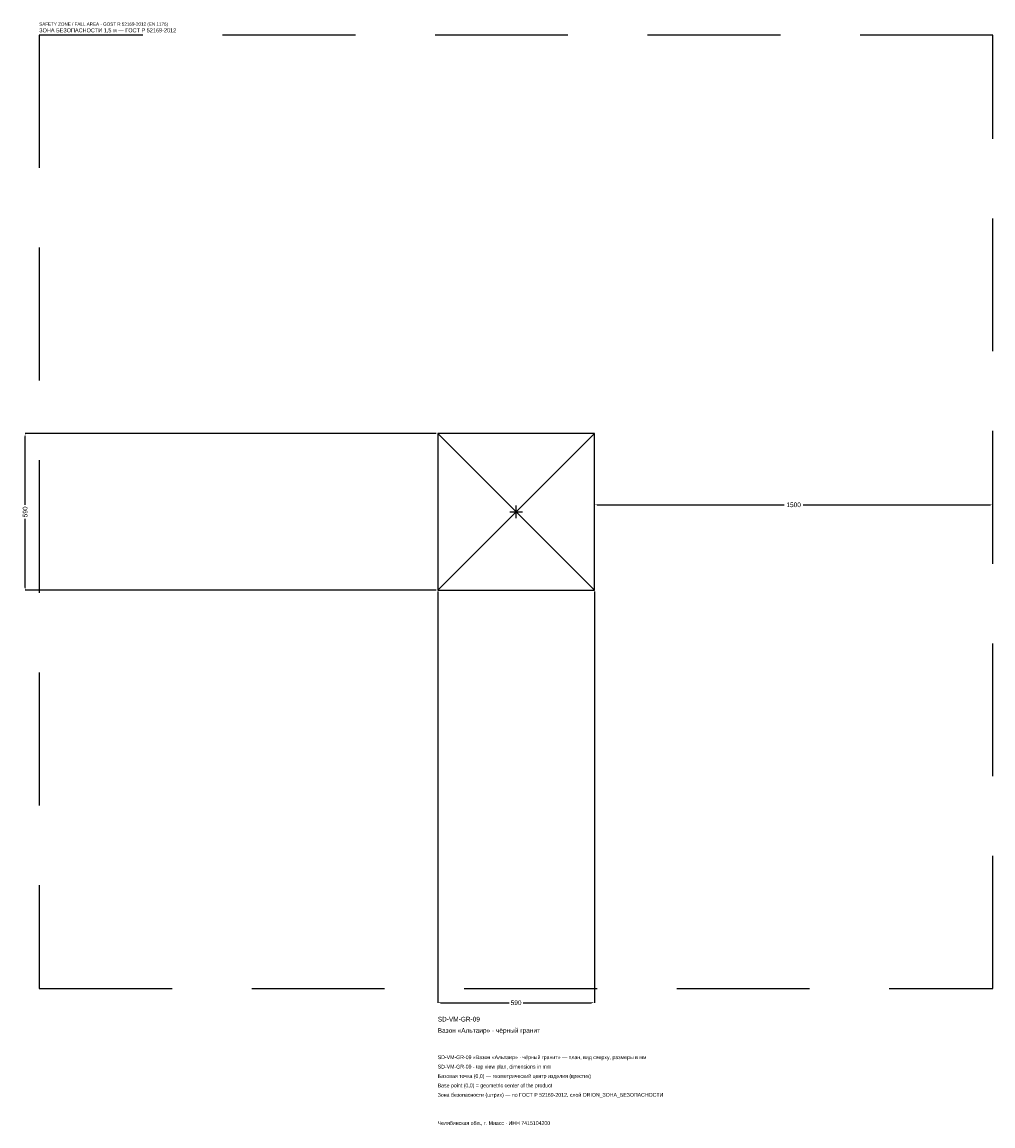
# Model space of a CAD drawing. Header units: metres. Extents: x -1860 to 1795, y -2312 to 1844.
import ezdxf

# ---------------------------------------------------------------- set-up
doc = ezdxf.new("R2010")
doc.units = ezdxf.units.M
doc.linetypes.add('DASHED', pattern=[800, 500, -300])
for name, color, linetype in [('ЗСК_ДАННЫЕ', 3, 'Continuous'), ('ЗСК_ЗОНА_БЕЗОПАСНОСТИ', 1, 'Continuous'), ('ЗСК_КОНТУР', 7, 'Continuous'), ('ЗСК_РАЗМЕРЫ', 8, 'Continuous')]:
    doc.layers.add(name, color=color, linetype=linetype)
doc.dimstyles.new('ORION', dxfattribs={"dimtxt": 17.7, "dimasz": 10.62, "dimexe": 1.25, "dimexo": 5.31, "dimtad": 1, "dimdec": 0, "dimcen": 2.5, "dimazin": 3, "dimtfac": 1, "dimtmove": 0, "dimatfit": 3})

# ---------------------------------------------------------------- blocks, each defined once
blk = doc.blocks.new('_CLOSEDFILLED')
at = {"color": 0, "linetype": 'BYBLOCK'}
blk.add_solid([(-1, 0.16), (0, 0), (-1, -0.16)], dxfattribs=at)
blk = doc.blocks.new('*D1')
for p, q in [((-295, -300.31), (-295, -1848.1)), ((295, -300.31), (295, -1848.1)), ((-284.38, -1848.1), (-26.55, -1848.1)), ((26.55, -1848.1), (284.38, -1848.1))]:
    blk.add_line(p, q)
at = {"layer": 'Defpoints'}
for p in [(-295, -295), (295, -295), (-295, -1848.1)]:
    blk.add_point(p, dxfattribs=at)
at = {"layer": 'ЗСК_РАЗМЕРЫ', "xscale": 10.62, "yscale": 10.62, "rotation": 180}
blk.add_blockref('_CLOSEDFILLED', (-295, -1848.1), dxfattribs=at)
at = {"layer": 'ЗСК_РАЗМЕРЫ', "xscale": 10.62, "yscale": 10.62}
blk.add_blockref('_CLOSEDFILLED', (295, -1848.1), dxfattribs=at)
at = {"layer": 'ЗСК_РАЗМЕРЫ', "insert": (0, -1848.1), "char_height": 17.7, "attachment_point": 5}
blk.add_mtext('590', dxfattribs=at)
blk = doc.blocks.new('*D2')
for p, q in [((-300.31, 295), (-1848.1, 295)), ((-1848.1, 26.55), (-1848.1, 284.38)), ((-1848.1, -284.38), (-1848.1, -26.55)), ((-300.31, -295), (-1848.1, -295))]:
    blk.add_line(p, q)
at = {"layer": 'Defpoints'}
for p in [(-295, 295), (-1848.1, -295), (-295, -295)]:
    blk.add_point(p, dxfattribs=at)
at = {"layer": 'ЗСК_РАЗМЕРЫ', "xscale": 10.62, "yscale": 10.62}
for p, rotation in [((-1848.1, 295), 90), ((-1848.1, -295), 270)]:
    blk.add_blockref('_CLOSEDFILLED', p, dxfattribs=dict(at, rotation=rotation))
at = {"layer": 'ЗСК_РАЗМЕРЫ', "insert": (-1848.1, 0), "char_height": 17.7, "attachment_point": 5, "rotation": 90}
blk.add_mtext('590', dxfattribs=at)
blk = doc.blocks.new('*D3')
for p, q in [((295, 5.31), (295, 26.55)), ((305.62, 26.55), (1009.6, 26.55)), ((1080.4, 26.55), (1784.38, 26.55)), ((1795, 5.31), (1795, 26.55))]:
    blk.add_line(p, q)
at = {"layer": 'Defpoints'}
for p in [(295, 26.55), (295, 0), (1795, 0)]:
    blk.add_point(p, dxfattribs=at)
at = {"layer": 'ЗСК_РАЗМЕРЫ', "xscale": 10.62, "yscale": 10.62, "rotation": 180}
blk.add_blockref('_CLOSEDFILLED', (295, 26.55), dxfattribs=at)
at = {"layer": 'ЗСК_РАЗМЕРЫ', "xscale": 10.62, "yscale": 10.62}
blk.add_blockref('_CLOSEDFILLED', (1795, 26.55), dxfattribs=at)
at = {"layer": 'ЗСК_РАЗМЕРЫ', "insert": (1045, 26.55), "char_height": 17.7, "attachment_point": 5}
blk.add_mtext('1500', dxfattribs=at)
blk = doc.blocks.new('ОРИОН SD-VM-GR-09 Вазон Альтаир · чёрный гранит')
at = {"layer": 'ЗСК_ЗОНА_БЕЗОПАСНОСТИ', "linetype": 'DASHED'}
blk.add_lwpolyline([(-1795, -1795), (1795, -1795), (1795, 1795), (-1795, 1795)], close=True, dxfattribs=at)
at = {"layer": 'ЗСК_КОНТУР'}
for p, q in [((-295, -295), (295, 295)), ((-295, 295), (295, -295))]:
    blk.add_line(p, q, dxfattribs=at)
blk.add_lwpolyline([(-295, -295), (295, -295), (295, 295), (-295, 295)], close=True, dxfattribs=at)
at = {"layer": 'ЗСК_РАЗМЕРЫ'}
for p, q in [((-23.6, 0), (23.6, 0)), ((0, -23.6), (0, 23.6))]:
    blk.add_line(p, q, dxfattribs=at)
at = {"layer": 'ЗСК_ДАННЫЕ'}
for tag, p in [('АРТИКУЛ', (-295, -1918.9)), ('НАИМЕНОВАНИЕ', (-295, -1961.38))]:
    blk.add_attdef(tag, p, '', height=17.7, dxfattribs=at)
at = {"layer": 'ЗСК_ДАННЫЕ', "flags": 1}
for tag, p in [('ПРОИЗВОДИТЕЛЬ', (-295, -2003.86)), ('ТЕЛЕФОН', (-295, -2046.34)), ('САЙТ', (-295, -2131.3)), ('АДРЕС', (-295, -2173.78)), ('РЕКВИЗИТЫ', (-295, -2216.26)), ('ГАБАРИТЫ', (-295, -2258.74)), ('ЗОНА_БЕЗОПАСНОСТИ', (-295, -2301.22))]:
    blk.add_attdef(tag, p, '', height=17.7, dxfattribs=at)
at = {"layer": 'ЗСК_ЗОНА_БЕЗОПАСНОСТИ', "color": 1}
for s, height, p in [('SAFETY ZONE / FALL AREA - GOST R 52169-2012 (EN 1176)', 12.39, (-1795, 1830.4)), ('ЗОНА БЕЗОПАСНОСТИ 1,5 м — ГОСТ Р 52169-2012', 15.045, (-1795, 1805.62))]:
    blk.add_text(s, height=height, dxfattribs=at).set_placement(p)
at = {"layer": 'ЗСК_РАЗМЕРЫ'}
dim = blk.add_linear_dim(base=(-1848.1, -295), p1=(-295, -295), p2=(-295, 295), angle=90, dimstyle='ORION', dxfattribs=at)
dim.commit()
dim.dimension.update_dxf_attribs({"geometry": '*D2', "text_midpoint": (-1848.1, 0)})
for base, p1, p2, picture, middle in [((295, 26.55), (295, 0), (1795, 0), '*D3', (1045, 26.55)), ((-295, -1848.1), (-295, -295), (295, -295), '*D1', (0, -1848.1))]:
    dim = blk.add_linear_dim(base=base, p1=p1, p2=p2, dimstyle='ORION', dxfattribs=at)
    dim.commit()
    dim.dimension.update_dxf_attribs({"geometry": picture, "text_midpoint": middle})

msp = doc.modelspace()

# ---------------------------------------------------------------- block references
msp.add_blockref('ОРИОН SD-VM-GR-09 Вазон Альтаир · чёрный гранит', (0, 0)).add_auto_attribs({'АРТИКУЛ': 'SD-VM-GR-09', 'НАИМЕНОВАНИЕ': 'Вазон «Альтаир» · чёрный гранит'})

# ---------------------------------------------------------------- texts
at = {"layer": 'ЗСК_ДАННЫЕ', "color": 3}
for s, p in [('SD-VM-GR-09 «Вазон «Альтаир» · чёрный гранит» — план, вид сверху, размеры в мм', (-295, -2060.5)), ('SD-VM-GR-09 - top view plan, dimensions in mm', (-295, -2095.9)), ('Челябинская обл., г. Миасс · ИНН 7415104200', (-295, -2308.3))]:
    msp.add_text(s, height=14.16, dxfattribs=at).set_placement(p)
at = {"layer": 'ЗСК_ДАННЫЕ', "color": 7}
for s, p in [('Базовая точка (0,0) — геометрический центр изделия (крестик)', (-295, -2131.3)), ('Base point (0,0) = geometric center of the product', (-295, -2166.7))]:
    msp.add_text(s, height=14.16, dxfattribs=at).set_placement(p)
at = {"layer": 'ЗСК_ДАННЫЕ', "color": 1}
msp.add_text('Зона безопасности (штрих) — по ГОСТ Р 52169-2012, слой ORION_ЗОНА_БЕЗОПАСНОСТИ', height=14.16, dxfattribs=at).set_placement((-295, -2202.1))

doc.saveas('drawing.dxf')
